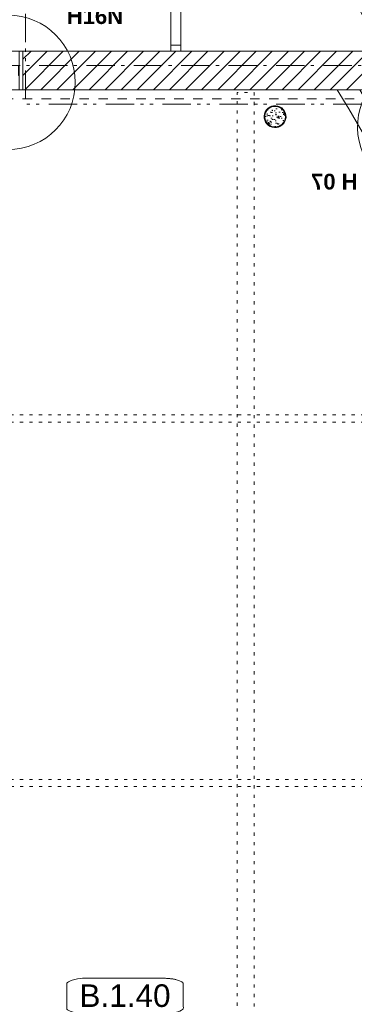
# Model space of a CAD drawing. Header units: millimetres. Extents: x -62314 to 79800, y -34032 to 28340.
# Tile 173 of 256: x 58100 to 61837, y -6102 to 4876. Entities that reach past the tile are written whole.
import ezdxf
from ezdxf.enums import TextEntityAlignment as Align

# ---------------------------------------------------------------- set-up
doc = ezdxf.new("R2010")
doc.units = ezdxf.units.MM
doc.header["$LTSCALE"] = 508
doc.header["$PDMODE"] = 1
doc.header["$PDSIZE"] = -2
for name, pattern in [('Dash Style-1', [0.41664, 0.20828, -0.20836]), ('Dash Style-5', [0.20828, 0.069425, -0.138855]), ('Dash Style-6', [1.04164, 0.625, -0.20828, 0.06943, -0.13893]), ('Dash Style-8', [1.25, 0.625, -0.20828, 0.06943, -0.13893, 0.06943, -0.13893])]:
    doc.linetypes.add(name, pattern=pattern)
for name, color, linetype, lineweight in [('(00) tekening-aanzicht', 8, 'Continuous', 0), ('(00) tekening-aanzicht grijs', 8, 'Continuous', 0), ('(00) tekening-bovenliggend', 8, 'Dash Style-1', 0), ('(00) tekening-merk kozijn', 40, 'Continuous', 0), ('(00) tekening-stramien-algemeen', 7, 'Dash Style-6', 0), ('(00) tekening-verwijzing', 33, 'Fence_Line', 0), ('(00) tekst-ruimtenummer-algemeen', 8, 'Continuous', 0), ('(00) tekst-ruimtenummer-gradering', 8, 'Continuous', 0), ('(00) tekst-tekening verwijzing', 8, 'Continuous', 0), ('(02) sloop-demarcatielijn', 5, 'Dash Style-1', 0), ('(04) bouwaanvraag-brandweer-bestaand-WBDBO', 142, 'Dash Style-1', 0), ('(21) buitenwanden-bestaand', 7, 'Continuous', 0), ('(22) binnenwanden-X plaatmateriaal', 92, 'Continuous', 0), ('(28) hoofddraagconstructie-bovenliggend', 1, 'Dash Style-5', 0), ('(__) constructies_materialen-q beton', 6, 'Continuous', 0), ('(__) constructies_materialen-Xh2 staalproducten', 1, 'Continuous', 0), ('None', 7, 'Continuous', 0)]:
    doc.layers.add(name, color=color, linetype=linetype, lineweight=lineweight)
doc.styles.add('Arial', font='Arial')
doc.styles.add('Arial Bold (bold)', font='Arial Bold')
doc.styles.add('Arial Italic (italic)', font='Arial Italic')
doc.linetypes.add('Fence_Line', pattern='A,0,[1,Fence_Line.shx,S=0.19685,R=0,X=0,Y=-0.441942],-5', length=5)

# ---------------------------------------------------------------- blocks, each defined once
blk = doc.blocks.new('brandwerend-afwerking sparing stadsmuur')
at = {"layer": '(00) tekening-aanzicht', "color": 17, "lineweight": 0, "transparency": 33554687, "flags": 128}
blk.add_lwpolyline([(17, 57), (22, 57), (22, -57), (17, -57)], close=True, dxfattribs=at)
at = {"layer": '(22) binnenwanden-X plaatmateriaal', "color": 2, "lineweight": 0, "transparency": 33554687, "flags": 128}
blk.add_lwpolyline([(-26, 215), (17, 215), (17, -215), (-26, -215)], close=True, dxfattribs=at)
blk = doc.blocks.new('stadsmuur bestaand 01')
at = {"layer": '(21) buitenwanden-bestaand', "linetype": 'Continuous', "lineweight": 0, "transparency": 33554687}
h = blk.add_hatch(dxfattribs=at)
h.set_pattern_fill('Brick', style=0, pattern_type=2)
h.set_pattern_definition([(45, (0, 0), (-89.80256, 89.80256), [])])
h.paths.add_polyline_path([(81309, 160), (81309, -270), (77153, -270), (77153, 160)])
at = {"layer": '(21) buitenwanden-bestaand', "color": 1, "lineweight": 0, "transparency": 33554687, "flags": 128}
blk.add_lwpolyline([(81309, 160), (81309, -270), (77153, -270), (77153, 160)], close=True, dxfattribs=at)
blk = doc.blocks.new('(00)-1-ruimtenummer-200')
at = {"layer": '(00) tekst-ruimtenummer-algemeen', "color": 17, "lineweight": 0, "transparency": 33554687}
blk.add_open_spline([(433, 618), (491, 618), (592, 600), (650, 570), (650, 420), (650, 271), (592, 241), (491, 223), (0, 223), (-491, 223), (-592, 241), (-650, 271), (-650, 420), (-650, 570), (-592, 600), (-491, 618), (-15, 618), (433, 618)], degree=2, knots=[0, 0, 0, 0.013296, 0.026591, 0.039887, 0.251662, 0.264958, 0.278253, 0.291549, 0.503324, 0.51662, 0.529915, 0.543211, 0.754986, 0.768281, 0.781577, 0.794873, 1, 1, 1], dxfattribs=at)
at = {"layer": 'None', "color": 7, "linetype": 'Continuous', "lineweight": 0}
blk.add_point((0, 0), dxfattribs=at)
at = {"layer": '(00) tekst-ruimtenummer-algemeen', "color": 17, "transparency": 33554687, "style": 'Arial'}
for tag, p in [('nummer', (0, 223)), ('naam', (0, -243)), ('oppervlak', (0, -710))]:
    blk.add_attdef(tag, text='', height=252, dxfattribs=at).set_placement(p, align=Align.BOTTOM_CENTER)
at = {"layer": '(00) tekst-ruimtenummer-gradering', "color": 17, "transparency": 33554687, "style": 'Arial Italic (italic)'}
blk.add_attdef('personen', text='', height=252, dxfattribs=at).set_placement((0, -875), align=Align.TOP_CENTER)
at = {"layer": 'None', "color": 0, "flags": 1}
blk.add_attdef('klasse', (-1353, -1668), '', height=252, dxfattribs=at)
blk = doc.blocks.new('00-merk kozijn')
at = {"layer": '(00) tekening-merk kozijn', "color": 2, "lineweight": 0, "transparency": 33554687, "flags": 128}
blk.add_lwpolyline([(233, 50, 0.105357), (349, 75), (350, 75), (350, 225), (349, 225, 0.105357), (233, 250), (-233, 250, 0.105357), (-349, 225), (-350, 225), (-350, 75), (-349, 75, 0.105357), (-233, 50)], format="xyb", close=True, dxfattribs=at)
at = {"layer": 'None', "color": 7, "linetype": 'Continuous', "lineweight": 0, "transparency": 33554687}
blk.add_point((0, 0), dxfattribs=at)
at = {"layer": '(00) tekening-merk kozijn', "color": 2, "transparency": 33554687, "style": 'Arial'}
blk.add_attdef('MERK', text='', height=101, dxfattribs=at).set_placement((0, 150), align=Align.MIDDLE_CENTER)
blk = doc.blocks.new('Group-31-1')
at = {"layer": 'None', "color": 17, "lineweight": 0, "transparency": 33554687, "flags": 128}
for points in [[(-103609, -37790), (-103609, -36090), (-103495, -36090), (-103495, -37790)], [(-103609, -36157), (-103609, -36090), (-103495, -36090), (-103495, -36157)], [(-103609, -36973), (-103609, -36906), (-103495, -36906), (-103495, -36973)], [(-103609, -37790), (-103609, -37723), (-103495, -37723), (-103495, -37790)]]:
    blk.add_lwpolyline(points, close=True, dxfattribs=at)
at = {"layer": '(00) tekening-merk kozijn', "color": 1, "transparency": 33554687, "rotation": 270}
blk.add_blockref('00-merk kozijn', (-103495, -36940), dxfattribs=at).add_auto_attribs({'MERK': 'bestaand'})
blk = doc.blocks.new('kolom 244.5x6.3-staal-beton')
at = {"layer": '(__) constructies_materialen-q beton', "linetype": 'Continuous', "lineweight": 0, "transparency": 33554687}
h = blk.add_hatch(dxfattribs=at)
h.set_pattern_fill('(__)q beton gewapend fijn 1_5', color=253, style=0, pattern_type=2)
h.set_pattern_definition([(95, (0, 0), (77.05, 64.654), [10.477, -115.252])])
h.paths.add_polyline_path([(115, 0), (115, -11), (113, -23), (111, -34), (107, -44), (102, -54), (96, -64), (89, -73), (82, -82), (73, -89), (64, -96), (54, -102), (44, -107), (34, -111), (23, -113), (11, -115), (0, -116), (-11, -115), (-23, -113), (-34, -111), (-44, -107), (-54, -102), (-64, -96), (-73, -89), (-82, -82), (-89, -73), (-96, -64), (-102, -54), (-107, -44), (-111, -34), (-113, -23), (-115, -11), (-116, 0), (-115, 11), (-113, 23), (-111, 34), (-107, 44), (-102, 54), (-96, 64), (-89, 73), (-82, 82), (-73, 89), (-64, 96), (-54, 102), (-44, 107), (-34, 111), (-23, 113), (-11, 115), (0, 115), (11, 115), (23, 113), (34, 111), (44, 107), (54, 102), (64, 96), (73, 89), (82, 82), (89, 73), (96, 64), (102, 54), (107, 44), (111, 34), (113, 23), (115, 11)])
h = blk.add_hatch(dxfattribs=at)
h.set_pattern_fill('(__)q beton gewapend fijn 1_5-1', color=8, style=0, pattern_type=2)
h.set_pattern_definition([(40, (0, 0), (-88.01, 60.6), [8.382, -92.202]), (145.45, (6.42, 5.39), (-10.957, 125.25), [8.905, -97.95]), (91.184, (-19.76, 19.76), (121.776, 89.074), [15.716, -172.88]), (141.636, (-9.61, 27.18), (-3.9, 188.55), [13.36, -146.924]), (36.18, (-19.76, 19.76), (-3.9, 188.55), [12.57, -138.3]), (66, (-4.94, 24.696), (98.736, 19.192), [10.477, -115.252]), (11, (-4.94, 24.7), (-47.597, 95.67), [8.382, -92.202]), (116.45, (3.29, 26.295), (51.14, 114.86), [8.905, -97.95]), (82.5, (0, 0), (-31.683, 34.085), [0.01, -277.224]), (82.5, (302.015, 2294.028), (-31.683, 34.0854), [0.011, -277.2237]), (82.5, (302.05, 2294.305), (-31.683, 34.0854), [0.011, -277.2237]), (82.5, (612.402, 4651.658), (-31.683, 34.08538), [0.011, -277.2237]), (82.5, (612.44, 4651.935), (-31.683, 34.08538), [0.011, -277.2237]), (52.5, (0, 0), (-12.974, 64.948), [0.01, -177.618]), (52.5, (825.335, 1075.597), (-12.9744, 64.9479), [0.011, -177.6175]), (52.5, (825.505, 1075.82), (-12.9744, 64.9479), [0.011, -177.6175]), (52.5, (2201.67, 2869.27), (-12.97435, 64.94785), [0.011, -177.6175]), (52.5, (2201.84, 2869.493), (-12.97435, 64.94785), [0.011, -177.6175]), (12.5, (-22.03, -22.03), (54.96, 50.5044), [0.01, -288.47]), (12.5, (844.31, 170.034), (54.9603, 50.5044), [0.011, -288.4695]), (12.5, (844.584, 170.095), (54.9603, 50.5044), [0.011, -288.4695]), (12.5, (3546.987, 769.203), (54.96032, 50.5044), [0.011, -288.4695]), (12.5, (3547.26, 769.264), (54.96032, 50.5044), [0.011, -288.4695]), (2.5, (-31.91, -31.91), (47.72, 67.497), [0.01, -220.436]), (2.5, (1120.5, 18.41), (47.72, 67.4973), [0.011, -220.436]), (2.5, (1120.78, 18.42), (47.72, 67.4973), [0.011, -220.436]), (2.5, (2957.37, 98.61), (47.7201, 67.4973), [0.011, -220.4356]), (2.5, (2957.65, 98.62), (47.7201, 67.4973), [0.011, -220.4356])])
h.paths.add_polyline_path([(115, 0), (115, -11), (113, -23), (111, -34), (107, -44), (102, -54), (96, -64), (89, -73), (82, -82), (73, -89), (64, -96), (54, -102), (44, -107), (34, -111), (23, -113), (11, -115), (0, -116), (-11, -115), (-23, -113), (-34, -111), (-44, -107), (-54, -102), (-64, -96), (-73, -89), (-82, -82), (-89, -73), (-96, -64), (-102, -54), (-107, -44), (-111, -34), (-113, -23), (-115, -11), (-116, 0), (-115, 11), (-113, 23), (-111, 34), (-107, 44), (-102, 54), (-96, 64), (-89, 73), (-82, 82), (-73, 89), (-64, 96), (-54, 102), (-44, 107), (-34, 111), (-23, 113), (-11, 115), (0, 115), (11, 115), (23, 113), (34, 111), (44, 107), (54, 102), (64, 96), (73, 89), (82, 82), (89, 73), (96, 64), (102, 54), (107, 44), (111, 34), (113, 23), (115, 11)])
at = {"layer": '(__) constructies_materialen-q beton', "color": 5, "lineweight": 0, "transparency": 33554687, "flags": 128}
blk.add_lwpolyline([(115, 0), (115, -11), (113, -23), (111, -34), (107, -44), (102, -54), (96, -64), (89, -73), (82, -82), (73, -89), (64, -96), (54, -102), (44, -107), (34, -111), (23, -113), (11, -115), (0, -116), (-11, -115), (-23, -113), (-34, -111), (-44, -107), (-54, -102), (-64, -96), (-73, -89), (-82, -82), (-89, -73), (-96, -64), (-102, -54), (-107, -44), (-111, -34), (-113, -23), (-115, -11), (-116, 0), (-115, 11), (-113, 23), (-111, 34), (-107, 44), (-102, 54), (-96, 64), (-89, 73), (-82, 82), (-73, 89), (-64, 96), (-54, 102), (-44, 107), (-34, 111), (-23, 113), (-11, 115), (0, 115), (11, 115), (23, 113), (34, 111), (44, 107), (54, 102), (64, 96), (73, 89), (82, 82), (89, 73), (96, 64), (102, 54), (107, 44), (111, 34), (113, 23), (115, 11)], close=True, dxfattribs=at)
at = {"layer": '(__) constructies_materialen-Xh2 staalproducten', "color": 3, "lineweight": 0, "transparency": 33554687, "flags": 128}
for points in [[(-123, 0, -0.414214), (0, 122, -0.414214), (122, 0, -0.414214), (0, -123, -0.414214)], [(-116, 0, -0.414214), (0, 115, -0.414214), (115, 0, -0.414214), (0, -116, -0.414214)]]:
    blk.add_lwpolyline(points, format="xyb", close=True, dxfattribs=at)
at = {"layer": 'None', "color": 7, "linetype": 'Continuous', "lineweight": 0, "transparency": 33554687}
blk.add_point((0, 0), dxfattribs=at)
blk = doc.blocks.new('blok b-v1-gevel_constructie')
at = {"layer": '(28) hoofddraagconstructie-bovenliggend', "color": 2, "lineweight": 0, "transparency": 33554687, "flags": 128}
for points in [[(10387.59, 30711.55), (14035.78, 17096.32), (13852.25, 17047.15), (10204.07, 30662.37)], [(-3165.85, 23357.42), (14390.89, 28061.74), (14411.6, 27984.47), (-3145.15, 23280.15)], [(-2114.11, 19432.25), (16721.03, 24479.11), (16741.73, 24401.83), (-2093.4, 19354.98)]]:
    blk.add_lwpolyline(points, close=True, dxfattribs=at)
at = {"layer": 'None', "color": 17, "transparency": 33554687}
blk.add_blockref('kolom 244.5x6.3-staal-beton', (10683.04, 30511.19), dxfattribs=at)
blk = doc.blocks.new('blok B 01 (2D)')
at = {"layer": '(00) tekening-aanzicht grijs', "color": 17, "lineweight": 0, "transparency": 33554687, "flags": 128}
blk.add_lwpolyline([(67147, 17815), (67147, 17815, 0.120217), (58756, 30981), (59001, 31046), (59684, 30368), (59885, 30566, -0.112264), (67638, 17926, -0.000404), (67655, 17875), (67654, 17874, -0.068823), (67693, 17589), (67693, 8521), (67193, 8521), (67193, 17589, 0.081822), (67164, 17766)], format="xyb", dxfattribs=at)
at = {"layer": '(04) bouwaanvraag-brandweer-bestaand-WBDBO', "color": 6, "lineweight": 0, "transparency": 33554687}
blk.add_line((7753, 17211), (60398, 31317), dxfattribs=at)
at = {"layer": 'None', "color": 17, "transparency": 33554687}
blk.add_blockref('blok b-v1-gevel_constructie', (47480, 0), dxfattribs=at)
blk = doc.blocks.new('Group-159-1')
at = {"layer": '(00) tekening-verwijzing', "color": 7, "linetype": 'Continuous', "lineweight": 0, "flags": 128}
blk.add_lwpolyline([(229, 770), (295, 738), (357, 699), (416, 654), (470, 604), (518, 549), (561, 489), (598, 425), (628, 358), (652, 288), (669, 217), (679, 144), (681, 70), (677, -3), (665, -76), (646, -147), (620, -216), (587, -282), (549, -344), (504, -403), (454, -457), (398, -505), (339, -548), (275, -585), (208, -616), (138, -639), (67, -656), (-6, -666), (-80, -668), (-153, -664), (-226, -652), (-297, -633), (-366, -607), (-432, -575), (-495, -536), (-553, -491), (-607, -441), (-655, -386), (-698, -326), (-735, -262), (-766, -195), (-790, -126), (-806, -54), (-816, 19), (-819, 93), (-814, 166), (-802, 239), (-783, 310), (-757, 379), (-725, 445), (-686, 507), (-641, 566), (-591, 620), (-536, 668), (-476, 711), (-412, 748), (-345, 779), (-276, 802), (-204, 819), (-131, 829), (-57, 831), (16, 827), (89, 815), (160, 796)], close=True, dxfattribs=at)
at = {"layer": '(00) tekst-tekening verwijzing', "color": 17, "style": 'Arial Bold (bold)'}
blk.add_attdef('det._verw.', text='', height=176, dxfattribs=at).set_placement((681, -668), align=Align.BOTTOM_LEFT)
blk = doc.blocks.new('00-detail aanduiding')
at = {"layer": 'None', "color": 17, "transparency": 33554687}
blk.add_blockref('Group-159-1', (0, 0), dxfattribs=at).add_auto_attribs({'det._verw.': 'H 07'})
at = {"layer": 'None', "color": 0, "flags": 1}
blk.add_attdef('det._verw.', (-819, -669), '', height=0.18, dxfattribs=at)
blk = doc.blocks.new('Group-161-1')
at = {"layer": '(00) tekening-verwijzing', "color": 7, "linetype": 'Continuous', "lineweight": 0, "flags": 128}
blk.add_lwpolyline([(-105425, -37387, -1), (-105425, -38887), (-106576, -38887, -1), (-106576, -37387)], format="xyb", close=True, dxfattribs=at)
at = {"layer": '(00) tekst-tekening verwijzing', "color": 17, "insert": (-104770, -37489), "char_height": 176.2, "attachment_point": 7, "line_spacing_factor": 0.962448, "style": 'Arial Bold (bold)'}
blk.add_mtext('H16N', dxfattribs=at)
at = {"layer": 'None', "color": 0, "flags": 1}
blk.add_attdef('det._verw.', (-107326, -38887), '', height=0.18, dxfattribs=at)
blk = doc.blocks.new('Group-162-1')
at = {"layer": 'None', "color": 17, "transparency": 33554687}
blk.add_blockref('Group-161-1', (0, 0), dxfattribs=at)
at = {"layer": 'None', "color": 17, "transparency": 33554687, "xscale": -1}
blk.add_blockref('00-detail aanduiding', (-100842, -38717), dxfattribs=at)
blk = doc.blocks.new('Stramien blok B')
at = {"layer": '(00) tekening-stramien-algemeen', "color": 2, "lineweight": 0, "transparency": 33554687}
blk.add_arc((35700.8, -3868.7), 33612.3, 18.04471, 49.82225, dxfattribs=at)

msp = doc.modelspace()

# ---------------------------------------------------------------- linework, layer by layer
at = {"layer": '(00) tekening-bovenliggend', "color": 17, "lineweight": 0, "transparency": 33554687, "flags": 128}
msp.add_lwpolyline([(53110.6, 4524.85), (58136.6, 4524.85), (58136.6, 4094.85), (53110.6, 4094.85)], close=True, dxfattribs=at)
at = {"layer": '(00) tekening-stramien-algemeen', "color": 2, "lineweight": 0, "transparency": 33554687}
for p, q in [((79800, 4524.85), (-21063.27, 4524.85)), ((79800, 4365.03), (-21063.27, 4365.03))]:
    msp.add_line(p, q, dxfattribs=at)
at = {"layer": '(02) sloop-demarcatielijn', "color": 6, "linetype": 'Dash Style-8', "lineweight": 0, "transparency": 33554687, "flags": 128}
msp.add_lwpolyline([(65727.85, 3933.45), (58164.68, 3933.45), (58164.68, 6559.45), (52984.68, 6559.45), (52984.68, 3933.45), (50145.3, 3933.45), (48241.3, -1429.59)], dxfattribs=at)

# ---------------------------------------------------------------- block references
at = {"layer": 'None', "color": 17, "transparency": 33554687}
for name, p, rotation in [('Stramien blok B', (0, 0), 344.9999645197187), ('blok B 01 (2D)', (-3125.94, -10622.93), 344.9999999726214)]:
    msp.add_blockref(name, p, dxfattribs=dict(at, rotation=rotation))
for name, p in [('Group-162-1', (163395.98, 42314.6)), ('Group-31-1', (163395.98, 42314.6)), ('stadsmuur bestaand 01', (-19016.53, 4364.85))]:
    msp.add_blockref(name, p, dxfattribs=at)
at = {"layer": 'None', "color": 17, "transparency": 33554687, "xscale": -1}
msp.add_blockref('brandwerend-afwerking sparing stadsmuur', (58110.1, 4309.85), dxfattribs=at)
at = {"layer": 'None', "color": 17, "transparency": 33554687}
msp.add_blockref('(00)-1-ruimtenummer-200', (59276.13, -6430.19), dxfattribs=at).add_auto_attribs({'nummer': 'B.1.40', 'naam': 'aula + tribunes', 'oppervlak': '364 m2', 'personen': '860pers'})

doc.saveas('drawing.dxf')
